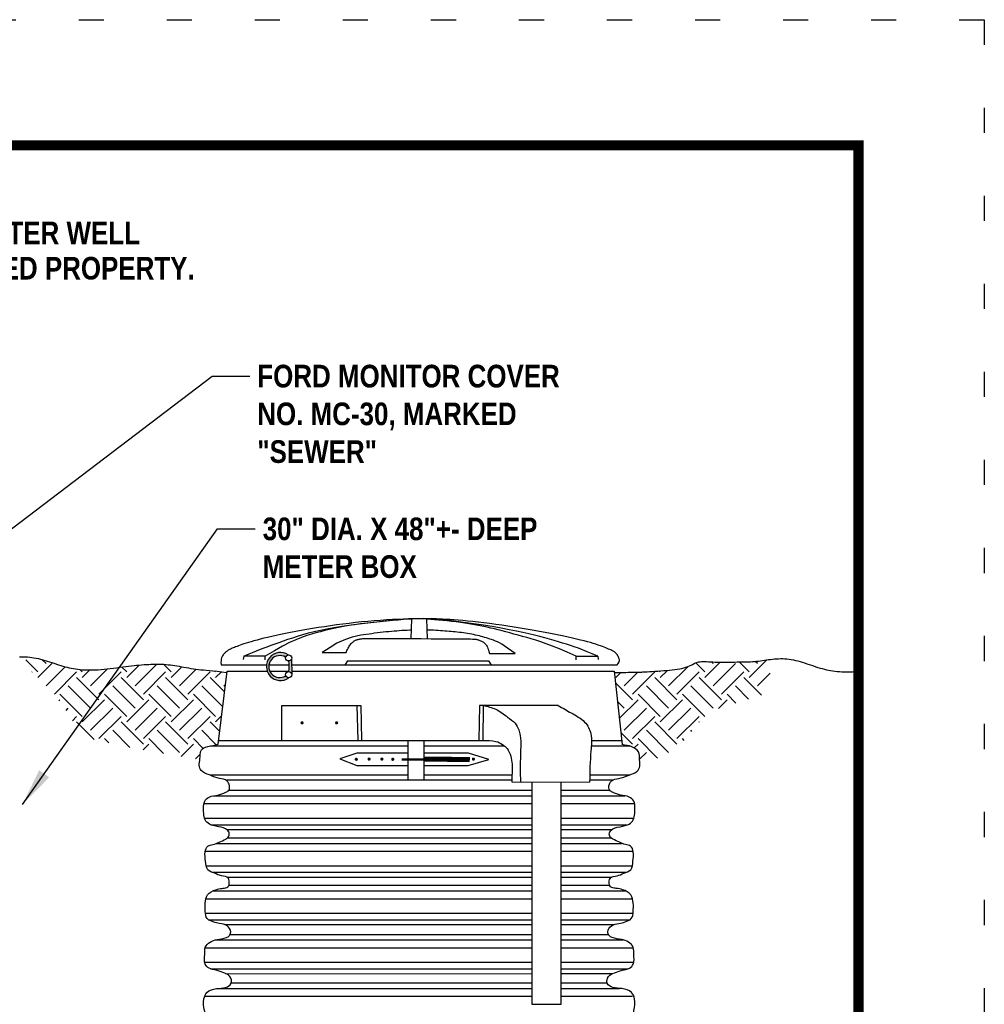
# Model space of a CAD drawing. Header units: inches. Extents: x 16.2 to 26.4, y 27.8 to 38.8.
# Tile 172 of 172: x 22.6 to 26.4, y 34.9 to 38.8. Entities that reach past the tile are written whole.
import ezdxf

# ---------------------------------------------------------------- set-up
doc = ezdxf.new("R2010")
doc.units = ezdxf.units.IN
doc.header["$MEASUREMENT"] = 0
doc.linetypes.add('DOT2', pattern=[0.125, 0, -0.125])
for name, color, linetype in [('BORDER', 7, 'Continuous'), ('DIMENSIONS', 7, 'Continuous'), ('E-ONE', 7, 'Continuous'), ('EARTH', 7, 'Continuous'), ('TEXT', 7, 'Continuous')]:
    doc.layers.add(name, color=color, linetype=linetype)
doc.styles.get("Standard").update_dxf_attribs({"font": 'arial.ttf'})
doc.styles.add('TECHNICAL', font='techb___.ttf')
doc.dimstyles.get("Standard").update_dxf_attribs({"dimtxt": 0.18, "dimasz": 0.18, "dimexe": 0.18, "dimexo": 0.0625, "dimgap": 0.09, "dimtad": 0, "dimtih": 1, "dimtoh": 1, "dimdec": 4, "dimzin": 0, "dimdsep": 46, "dimtxsty": 'Standard', "dimcen": 0.09, "dimadec": 0, "dimazin": 0, "dimtfac": 1, "dimtdec": 4, "dimtofl": 0, "dimtmove": 0, "dimatfit": 3, "dimfxl": 1, "dimtolj": 1, "dimtzin": 0, "dimarcsym": 0})
pattern_1 = [(45, (17.44241, 27.61097), (1e-16, 0.1767767), [0.125, -0.125]), (45, (17.40926, 27.64412), (1e-16, 0.1767767), [0.125, -0.125]), (45, (17.37612, 27.67726), (1e-16, 0.1767767), [0.125, -0.125]), (135, (17.37612, 27.69936), (-0.1767767, 2e-16), [0.125, -0.125]), (135, (17.40926, 27.7325), (-0.1767767, 2e-16), [0.125, -0.125]), (135, (17.44241, 27.76565), (-0.1767767, 2e-16), [0.125, -0.125])]

msp = doc.modelspace()

# ---------------------------------------------------------------- hatches: boundary and pattern name
at = {"layer": 'E-ONE'}
for points in [[(23.67716, 36.1617, -0.3164847), (23.66539, 36.16961, -1.8260866), (23.66487, 36.24336, -0.3074083), (23.67493, 36.25287, 1.9184076)], [(23.67831, 36.18626, -0.3771154), (23.68922, 36.17419), (23.68878, 36.23743, -0.3124549), (23.67801, 36.22843, -0.0315625)]]:
    msp.add_hatch(color=256, dxfattribs=at).paths.add_polyline_path(points)
at = {"layer": 'EARTH'}
h = msp.add_hatch(dxfattribs=at)
h.set_pattern_fill('EARTH', color=256, scale=0.5, angle=45, style=0)
h.set_pattern_definition(pattern_1)
edge = h.paths.add_edge_path()
edge.add_line((23.43144, 36.18291), (23.41131, 36.1857))
edge.add_line((23.41131, 36.1857), (23.39219, 36.18802))
edge.add_line((23.39219, 36.18802), (23.37589, 36.18973))
edge.add_line((23.37589, 36.18973), (23.36187, 36.19099))
edge.add_line((23.36187, 36.19099), (23.3496, 36.19196))
edge.add_line((23.3496, 36.19196), (23.33853, 36.19282))
edge.add_line((23.33853, 36.19282), (23.32814, 36.19374))
edge.add_line((23.32814, 36.19374), (23.31797, 36.19485))
edge.add_line((23.31797, 36.19485), (23.30794, 36.19614))
edge.add_line((23.30794, 36.19614), (23.29806, 36.19759))
edge.add_line((23.29806, 36.19759), (23.28831, 36.19915))
edge.add_line((23.28831, 36.19915), (23.27871, 36.20078))
edge.add_line((23.27871, 36.20078), (23.26925, 36.20246))
edge.add_line((23.26925, 36.20246), (23.25994, 36.20414))
edge.add_line((23.25994, 36.20414), (23.25079, 36.20579))
edge.add_line((23.25079, 36.20579), (23.24178, 36.20737))
edge.add_line((23.24178, 36.20737), (23.23291, 36.20886))
edge.add_line((23.23291, 36.20886), (23.22415, 36.21026))
edge.add_line((23.22415, 36.21026), (23.21549, 36.21153))
edge.add_line((23.21549, 36.21153), (23.2069, 36.21268))
edge.add_line((23.2069, 36.21268), (23.19836, 36.21367))
edge.add_line((23.19836, 36.21367), (23.18985, 36.2145))
edge.add_line((23.18985, 36.2145), (23.18137, 36.21515))
edge.add_line((23.18137, 36.21515), (23.17287, 36.2156))
edge.add_line((23.17287, 36.2156), (23.16435, 36.21587))
edge.add_line((23.16435, 36.21587), (23.15578, 36.21597))
edge.add_line((23.15578, 36.21597), (23.14714, 36.21592))
edge.add_line((23.14714, 36.21592), (23.1384, 36.21573))
edge.add_line((23.1384, 36.21573), (23.12956, 36.21541))
edge.add_line((23.12956, 36.21541), (23.12058, 36.21497))
edge.add_line((23.12058, 36.21497), (23.11144, 36.21444))
edge.add_line((23.11144, 36.21444), (23.10212, 36.21383))
edge.add_line((23.10212, 36.21383), (23.0926, 36.21312))
edge.add_line((23.0926, 36.21312), (23.08283, 36.21231))
edge.add_line((23.08283, 36.21231), (23.07279, 36.2114))
edge.add_line((23.07279, 36.2114), (23.06245, 36.21038))
edge.add_line((23.06245, 36.21038), (23.05178, 36.20923))
edge.add_line((23.05178, 36.20923), (23.04074, 36.20796))
edge.add_line((23.04074, 36.20796), (23.02931, 36.20656))
edge.add_line((23.02931, 36.20656), (23.01748, 36.20502))
edge.add_line((23.01748, 36.20502), (23.00531, 36.20339))
edge.add_line((23.00531, 36.20339), (22.99292, 36.20172))
edge.add_line((22.99292, 36.20172), (22.9804, 36.20007))
edge.add_line((22.9804, 36.20007), (22.96785, 36.19847))
edge.add_line((22.96785, 36.19847), (22.95538, 36.197))
edge.add_line((22.95538, 36.197), (22.94307, 36.19569))
edge.add_line((22.94307, 36.19569), (22.93103, 36.19459))
edge.add_line((22.93103, 36.19459), (22.91934, 36.19376))
edge.add_line((22.91934, 36.19376), (22.90801, 36.19318))
edge.add_line((22.90801, 36.19318), (22.89705, 36.19285))
edge.add_line((22.89705, 36.19285), (22.88643, 36.19277))
edge.add_line((22.88643, 36.19277), (22.87616, 36.1929))
edge.add_line((22.87616, 36.1929), (22.86623, 36.19326))
edge.add_line((22.86623, 36.19326), (22.85664, 36.19382))
edge.add_line((22.85664, 36.19382), (22.84737, 36.19458))
edge.add_line((22.84737, 36.19458), (22.83842, 36.19553))
edge.add_line((22.83842, 36.19553), (22.82973, 36.19667))
edge.add_line((22.82973, 36.19667), (22.82125, 36.198))
edge.add_line((22.82125, 36.198), (22.8129, 36.19954))
edge.add_line((22.8129, 36.19954), (22.80462, 36.20129))
edge.add_line((22.80462, 36.20129), (22.79636, 36.20325))
edge.add_line((22.79636, 36.20325), (22.78805, 36.20542))
edge.add_line((22.78805, 36.20542), (22.77963, 36.20782))
edge.add_line((22.77963, 36.20782), (22.77105, 36.21044))
edge.add_line((22.77105, 36.21044), (22.76233, 36.21323))
edge.add_line((22.76233, 36.21323), (22.75349, 36.21616))
edge.add_line((22.75349, 36.21616), (22.74457, 36.21915))
edge.add_line((22.74457, 36.21915), (22.73559, 36.22217))
edge.add_line((22.73559, 36.22217), (22.72658, 36.22515))
edge.add_line((22.72658, 36.22515), (22.71757, 36.22806))
edge.add_line((22.71757, 36.22806), (22.70859, 36.23083))
edge.add_line((22.70859, 36.23083), (22.69966, 36.23343))
edge.add_line((22.69966, 36.23343), (22.6908, 36.23581))
edge.add_line((22.6908, 36.23581), (22.682, 36.23798))
edge.add_line((22.682, 36.23798), (22.67328, 36.23989))
edge.add_line((22.67328, 36.23989), (22.66463, 36.24154))
edge.add_line((22.66463, 36.24154), (22.65607, 36.2429))
edge.add_line((22.65607, 36.2429), (22.64759, 36.24395))
edge.add_line((22.64759, 36.24395), (22.63921, 36.24468))
edge.add_line((22.63921, 36.24468), (22.63093, 36.24506))
edge.add_line((22.63093, 36.24506), (22.6254, 36.24513))
edge.add_line((22.6254, 36.24513), (22.66768, 36.1606))
edge.add_line((22.66768, 36.1606), (22.77465, 36.05998))
edge.add_line((22.77465, 36.05998), (22.85645, 35.92792))
edge.add_line((22.85645, 35.92792), (23.01376, 35.89018))
edge.add_line((23.01376, 35.89018), (23.32367, 35.8361))
edge.add_spline(control_points=[(23.32367, 35.8361), (23.32379, 35.83716), (23.32513, 35.8497), (23.32513, 35.87469), (23.34137, 35.88443), (23.35921, 35.88889), (23.36642, 35.8905)], knot_values=[1.9545466, 1.9545466, 1.9545466, 1.9545466, 1.9571575, 1.9852545, 2.0135823, 2.0318556, 2.0318556, 2.0318556, 2.0318556], degree=3, periodic=0)
edge.add_spline(control_points=[(23.36642, 35.8905), (23.37359, 35.89211), (23.38455, 35.89429), (23.3939, 35.89642), (23.39686, 35.89712)], knot_values=[2.0318556, 2.0318556, 2.0318556, 2.0318556, 2.0500161, 2.0588029, 2.0588029, 2.0588029, 2.0588029], degree=3, periodic=0)
edge.add_line((23.39686, 35.89712), (23.43144, 36.18291))
h = msp.add_hatch(dxfattribs=at)
h.set_pattern_fill('EARTH', color=256, scale=0.5, angle=45, style=0)
h.set_pattern_definition(pattern_1)
edge = h.paths.add_edge_path()
edge.add_line((25.5747, 36.09771), (25.60233, 36.2358))
edge.add_line((25.60233, 36.2358), (25.60069, 36.23564))
edge.add_line((25.60069, 36.23564), (25.5927, 36.2347))
edge.add_line((25.5927, 36.2347), (25.5847, 36.23368))
edge.add_line((25.5847, 36.23368), (25.5767, 36.23261))
edge.add_line((25.5767, 36.23261), (25.56869, 36.23151))
edge.add_line((25.56869, 36.23151), (25.56067, 36.23042))
edge.add_line((25.56067, 36.23042), (25.55264, 36.22935))
edge.add_line((25.55264, 36.22935), (25.54462, 36.22835))
edge.add_line((25.54462, 36.22835), (25.5366, 36.22742))
edge.add_line((25.5366, 36.22742), (25.52859, 36.22661))
edge.add_line((25.52859, 36.22661), (25.52058, 36.22594))
edge.add_line((25.52058, 36.22594), (25.51258, 36.22542))
edge.add_line((25.51258, 36.22542), (25.50451, 36.22505))
edge.add_line((25.50451, 36.22505), (25.49629, 36.22479))
edge.add_line((25.49629, 36.22479), (25.48786, 36.22462))
edge.add_line((25.48786, 36.22462), (25.47913, 36.22452))
edge.add_line((25.47913, 36.22452), (25.47003, 36.22446))
edge.add_line((25.47003, 36.22446), (25.46047, 36.22441))
edge.add_line((25.46047, 36.22441), (25.45039, 36.22435))
edge.add_line((25.45039, 36.22435), (25.43975, 36.22427))
edge.add_line((25.43975, 36.22427), (25.42867, 36.22418))
edge.add_line((25.42867, 36.22418), (25.41735, 36.22409))
edge.add_line((25.41735, 36.22409), (25.40597, 36.22405))
edge.add_line((25.40597, 36.22405), (25.39468, 36.22406))
edge.add_line((25.39468, 36.22406), (25.38369, 36.22414))
edge.add_line((25.38369, 36.22414), (25.37316, 36.22434))
edge.add_line((25.37316, 36.22434), (25.36328, 36.22465))
edge.add_line((25.36328, 36.22465), (25.35417, 36.2251))
edge.add_line((25.35417, 36.2251), (25.3458, 36.2256))
edge.add_line((25.3458, 36.2256), (25.33807, 36.22606))
edge.add_line((25.33807, 36.22606), (25.3309, 36.22638))
edge.add_line((25.3309, 36.22638), (25.32419, 36.22648))
edge.add_line((25.32419, 36.22648), (25.31786, 36.22625))
edge.add_line((25.31786, 36.22625), (25.31182, 36.22561))
edge.add_line((25.31182, 36.22561), (25.30598, 36.22445))
edge.add_line((25.30598, 36.22445), (25.30025, 36.22272))
edge.add_line((25.30025, 36.22272), (25.29455, 36.2205))
edge.add_line((25.29455, 36.2205), (25.2888, 36.21791))
edge.add_line((25.2888, 36.21791), (25.28291, 36.21506))
edge.add_line((25.28291, 36.21506), (25.2768, 36.21208))
edge.add_line((25.2768, 36.21208), (25.2704, 36.20908))
edge.add_line((25.2704, 36.20908), (25.26361, 36.20618))
edge.add_line((25.26361, 36.20618), (25.25636, 36.20349))
edge.add_line((25.25636, 36.20349), (25.24858, 36.20111))
edge.add_line((25.24858, 36.20111), (25.24027, 36.19902))
edge.add_line((25.24027, 36.19902), (25.23143, 36.19721))
edge.add_line((25.23143, 36.19721), (25.22208, 36.19562))
edge.add_line((25.22208, 36.19562), (25.21222, 36.19423))
edge.add_line((25.21222, 36.19423), (25.20186, 36.193))
edge.add_line((25.20186, 36.193), (25.19102, 36.1919))
edge.add_line((25.19102, 36.1919), (25.17971, 36.19089))
edge.add_line((25.17971, 36.19089), (25.16797, 36.18995))
edge.add_line((25.16797, 36.18995), (25.15604, 36.18907))
edge.add_line((25.15604, 36.18907), (25.14418, 36.18826))
edge.add_line((25.14418, 36.18826), (25.13265, 36.18753))
edge.add_line((25.13265, 36.18753), (25.12173, 36.18686))
edge.add_line((25.12173, 36.18686), (25.11168, 36.18628))
edge.add_line((25.11168, 36.18628), (25.10278, 36.18578))
edge.add_line((25.10278, 36.18578), (25.09528, 36.18537))
edge.add_line((25.09528, 36.18537), (25.08935, 36.18505))
edge.add_line((25.08935, 36.18505), (25.08468, 36.1848))
edge.add_line((25.08468, 36.1848), (25.08087, 36.18462))
edge.add_line((25.08087, 36.18462), (25.07751, 36.18448))
edge.add_line((25.07751, 36.18448), (25.07419, 36.18437))
edge.add_line((25.07419, 36.18437), (25.07051, 36.18428))
edge.add_line((25.07051, 36.18428), (25.06605, 36.18418))
edge.add_line((25.06605, 36.18418), (25.0604, 36.18408))
edge.add_line((25.0604, 36.18408), (25.0533, 36.18395))
edge.add_line((25.0533, 36.18395), (25.045, 36.18379))
edge.add_line((25.045, 36.18379), (25.0359, 36.18363))
edge.add_line((25.0359, 36.18363), (25.0264, 36.18345))
edge.add_line((25.0264, 36.18345), (25.01691, 36.18328))
edge.add_line((25.01691, 36.18328), (25.00781, 36.18311))
edge.add_line((25.00781, 36.18311), (24.99951, 36.18295))
edge.add_line((24.99951, 36.18295), (24.99241, 36.18282))
edge.add_line((24.99241, 36.18282), (24.98679, 36.18272))
edge.add_line((24.98679, 36.18272), (24.98258, 36.18264))
edge.add_line((24.98258, 36.18264), (24.97956, 36.18258))
edge.add_line((24.97956, 36.18258), (24.97753, 36.18255))
edge.add_line((24.97753, 36.18255), (24.9763, 36.18252))
edge.add_line((24.9763, 36.18252), (24.97544, 36.18251))
edge.add_line((24.97544, 36.18251), (24.97219, 36.18217))
edge.add_line((24.97219, 36.18217), (25.00219, 35.89595))
edge.add_spline(control_points=[(25.00219, 35.89595), (25.00261, 35.89588), (25.0122, 35.89425), (25.02255, 35.89332), (25.03262, 35.8905)], knot_values=[2.0219572, 2.0219572, 2.0219572, 2.0219572, 2.0232368, 2.0512957, 2.0512957, 2.0512957, 2.0512957], degree=3, periodic=0)
edge.add_spline(control_points=[(25.03262, 35.8905), (25.03563, 35.88966), (25.04887, 35.88522), (25.07233, 35.8692), (25.07183, 35.84033), (25.07304, 35.82283), (25.07285, 35.81674)], knot_values=[1.9408874, 1.9408874, 1.9408874, 1.9408874, 1.9492623, 1.9775901, 2.0056871, 2.0219572, 2.0219572, 2.0219572, 2.0219572], degree=3, periodic=0)
edge.add_line((25.07285, 35.81674), (25.20975, 35.86503))
edge.add_line((25.20975, 35.86503), (25.34818, 36.02854))
edge.add_line((25.34818, 36.02854), (25.5747, 36.09771))

# ---------------------------------------------------------------- linework, layer by layer
at = {"layer": 'BORDER', "const_width": 0.04}
msp.add_lwpolyline([(18.44241, 28.27817), (18.44241, 38.27817), (25.94241, 38.27817), (25.94241, 28.27817)], close=True, dxfattribs=at)
at = {"layer": 'DEFPOINTS', "linetype": 'DOT2', "ltscale": 2}
msp.add_lwpolyline([(17.94241, 27.77817), (17.94241, 38.77817), (26.44241, 38.77817), (26.44241, 27.77817)], close=True, dxfattribs=at)
at = {"layer": 'E-ONE'}
for points in [[(24.98353, 36.21351), (24.98705, 36.21831), (24.98947, 36.22258), (24.99095, 36.22638), (24.99167, 36.22973), (24.99177, 36.2327), (24.99144, 36.2353), (24.99083, 36.2376), (24.99011, 36.23963), (24.98941, 36.24143), (24.98876, 36.24304), (24.98812, 36.2445), (24.98749, 36.24585), (24.98685, 36.24713), (24.98618, 36.24837), (24.98546, 36.24961), (24.98468, 36.25089), (24.98383, 36.25224), (24.98288, 36.25365), (24.98182, 36.25512), (24.98064, 36.25662), (24.97931, 36.25815), (24.97783, 36.25968), (24.97618, 36.26121), (24.97434, 36.26273), (24.97229, 36.26422), (24.97, 36.2657), (24.96742, 36.26721), (24.96451, 36.26877), (24.96124, 36.27041), (24.95756, 36.27215), (24.95343, 36.27403), (24.94881, 36.27607), (24.94365, 36.27828), (24.93791, 36.28068), (24.93153, 36.28323), (24.92445, 36.28594), (24.91662, 36.28879), (24.90799, 36.29177), (24.89849, 36.29487), (24.88808, 36.29807), (24.87671, 36.30136), (24.86437, 36.30475), (24.85108, 36.30823), (24.83682, 36.31179), (24.82161, 36.31544), (24.80545, 36.31918), (24.78834, 36.32299), (24.7703, 36.32689), (24.75132, 36.33086), (24.73147, 36.33489), (24.7108, 36.33896), (24.68938, 36.34304), (24.66728, 36.34713), (24.64455, 36.3512), (24.62126, 36.35523), (24.59746, 36.3592), (24.57325, 36.36308), (24.54881, 36.36686), (24.52434, 36.37049), (24.50003, 36.37395), (24.47611, 36.37719), (24.45276, 36.38019), (24.43019, 36.38291), (24.40861, 36.38533), (24.38818, 36.3874), (24.3689, 36.38917), (24.35073, 36.39066), (24.33363, 36.39191), (24.31756, 36.39295), (24.30248, 36.39381), (24.28836, 36.39452), (24.27516, 36.39512), (24.26277, 36.39564), (24.25091, 36.39607), (24.23922, 36.3964), (24.22734, 36.39661), (24.21492, 36.3967), (24.20161, 36.39665), (24.18705, 36.39645), (24.17089, 36.39609), (24.15288, 36.39556), (24.13315, 36.39484), (24.11194, 36.39392), (24.08951, 36.39279), (24.06608, 36.39143), (24.04189, 36.38983), (24.0172, 36.38798), (23.99223, 36.38586), (23.9672, 36.38346), (23.9422, 36.38081), (23.91726, 36.37793), (23.89246, 36.37484), (23.86783, 36.37157), (23.84344, 36.36815), (23.81933, 36.36459), (23.79556, 36.36094), (23.77219, 36.3572), (23.74929, 36.35341), (23.72696, 36.34955), (23.70528, 36.34567), (23.68433, 36.34176), (23.6642, 36.33784), (23.64498, 36.33392), (23.62675, 36.33002), (23.60958, 36.32616), (23.59347, 36.32235), (23.57838, 36.3186), (23.5643, 36.31495), (23.55119, 36.31141), (23.53903, 36.308), (23.52779, 36.30474), (23.51745, 36.30165), (23.50798, 36.29874), (23.49932, 36.29601), (23.49143, 36.29345), (23.48423, 36.29103), (23.47769, 36.28875), (23.47174, 36.2866), (23.46632, 36.28455), (23.46138, 36.28261), (23.45687, 36.28074), (23.45275, 36.27896), (23.44899, 36.27724), (23.44556, 36.27558), (23.44243, 36.27397), (23.43957, 36.2724), (23.43693, 36.27087), (23.4345, 36.26937), (23.43224, 36.26787), (23.43012, 36.26637), (23.42809, 36.26481), (23.42614, 36.26316), (23.42422, 36.26138), (23.4223, 36.25945), (23.42034, 36.25732), (23.41831, 36.25496), (23.41621, 36.25232), (23.41411, 36.24925), (23.41214, 36.24562), (23.4104, 36.24126), (23.40901, 36.23602), (23.40809, 36.22975), (23.40774, 36.2223), (23.40809, 36.21351)], [(23.4982, 36.24803), (23.51999, 36.25718), (23.53982, 36.26529), (23.55809, 36.27252), (23.57517, 36.27908), (23.59147, 36.28515), (23.60736, 36.29093), (23.62325, 36.29661), (23.63952, 36.30237), (23.65651, 36.30837), (23.67434, 36.31457), (23.69308, 36.32089), (23.7128, 36.32724), (23.73359, 36.33354), (23.75549, 36.33972), (23.7786, 36.34569), (23.80297, 36.35136), (23.82884, 36.3567), (23.85714, 36.36182), (23.88892, 36.36685), (23.92527, 36.37195), (23.96726, 36.37727), (24.01597, 36.38294), (24.07246, 36.38912), (24.13783, 36.39596)], [(24.82037, 36.247), (24.78478, 36.26285), (24.75345, 36.27615), (24.72583, 36.28722), (24.70134, 36.29642), (24.67942, 36.30409), (24.6595, 36.31057), (24.64102, 36.3162), (24.62341, 36.32134), (24.60621, 36.32626), (24.58932, 36.33101), (24.57275, 36.3356), (24.55652, 36.34002), (24.54064, 36.34425), (24.52512, 36.34831), (24.50997, 36.35216), (24.4952, 36.35583), (24.48079, 36.35929), (24.46662, 36.36256), (24.45251, 36.36566), (24.4383, 36.3686), (24.42385, 36.3714), (24.40897, 36.37407), (24.39352, 36.37663), (24.37733, 36.37909), (24.36032, 36.38146), (24.34272, 36.38373), (24.32484, 36.38586), (24.30697, 36.38785), (24.28943, 36.38967), (24.27253, 36.39129), (24.25658, 36.39269), (24.24187, 36.39386), (24.22858, 36.39477), (24.2163, 36.39541), (24.20448, 36.39576), (24.19257, 36.39581), (24.18003, 36.39556), (24.16631, 36.39499), (24.15086, 36.39408), (24.13314, 36.39283), (24.11277, 36.39124), (24.09015, 36.38931), (24.06585, 36.38708), (24.04042, 36.38458), (24.01445, 36.38184), (23.9885, 36.37889), (23.96315, 36.37575), (23.93895, 36.37245), (23.91634, 36.36901), (23.89521, 36.36544), (23.87531, 36.3617), (23.85638, 36.35779), (23.83818, 36.3537), (23.82044, 36.34941), (23.80293, 36.3449), (23.78539, 36.34017), (23.76751, 36.3351), (23.74874, 36.32925), (23.72847, 36.32206), (23.70608, 36.31299), (23.68098, 36.3015), (23.65256, 36.28703), (23.62019, 36.26905), (23.58328, 36.247)], [(24.16476, 36.39591), (24.16327, 36.31698)], [(24.22472, 36.39663), (24.2275, 36.31715)], [(24.90545, 36.24803), (24.88366, 36.25718), (24.86385, 36.26525), (24.84564, 36.27239), (24.82865, 36.27876), (24.81253, 36.28454), (24.79688, 36.28987), (24.78135, 36.29493), (24.76555, 36.29986), (24.74915, 36.30482), (24.73202, 36.30983), (24.71404, 36.3149), (24.6951, 36.32004), (24.67511, 36.32525), (24.65395, 36.33054), (24.63152, 36.33593), (24.60772, 36.34141), (24.58226, 36.34701), (24.55417, 36.35279), (24.5223, 36.35885), (24.48549, 36.36525), (24.44259, 36.37208), (24.39244, 36.37942), (24.3339, 36.38735), (24.26581, 36.39596)], [(24.16391, 36.35086), (24.15909, 36.35068), (24.14839, 36.35021), (24.13782, 36.34967), (24.12736, 36.34907), (24.11695, 36.3484), (24.10654, 36.34765), (24.09607, 36.34681), (24.08549, 36.3459), (24.07476, 36.34489), (24.06381, 36.34379), (24.05263, 36.34259), (24.0413, 36.3413), (24.02998, 36.33993), (24.01877, 36.33848), (24.00782, 36.33697), (24.00782, 36.33697), (24.00782, 36.33697), (24.00782, 36.33697), (23.96429, 36.33107), (23.96429, 36.33107), (23.96429, 36.33107), (23.96429, 36.33107), (23.96429, 36.33107), (23.93012, 36.32299), (23.93012, 36.32299), (23.93012, 36.32299), (23.90314, 36.314), (23.90314, 36.314), (23.90314, 36.314), (23.86897, 36.29962), (23.86897, 36.29962), (23.84204, 36.28224), (23.82678, 36.2728), (23.81044, 36.26169)], [(24.57698, 36.25864), (24.57698, 36.25864), (24.57698, 36.25864), (24.53358, 36.28854), (24.5241, 36.2951), (24.51519, 36.30032), (24.50678, 36.30447), (24.4988, 36.30784), (24.49118, 36.31072), (24.48386, 36.31334), (24.47676, 36.31578), (24.46983, 36.31805), (24.46298, 36.32019), (24.45617, 36.32222), (24.44931, 36.32415), (24.44234, 36.32602), (24.43519, 36.32784), (24.42781, 36.32964), (24.42023, 36.33141), (24.41246, 36.33312), (24.40455, 36.33476), (24.39652, 36.33632), (24.38841, 36.33777), (24.38025, 36.3391), (24.37206, 36.34029), (24.36388, 36.34133), (24.35571, 36.34225), (24.34752, 36.34306), (24.33931, 36.34379), (24.33107, 36.34446), (24.32278, 36.34511), (24.31444, 36.34576), (24.30603, 36.34642), (24.29754, 36.34713), (24.28895, 36.34786), (24.28021, 36.34859), (24.27131, 36.34929), (24.26222, 36.34995), (24.2529, 36.35054), (24.24332, 36.35103), (24.23347, 36.3514), (24.2263, 36.35157)], [(23.90535, 36.26166), (23.90703, 36.26588), (23.90893, 36.27019), (23.911, 36.27451), (23.91323, 36.2788), (23.91557, 36.28298), (23.918, 36.28698), (23.92048, 36.29075), (23.923, 36.29421), (23.92551, 36.29731), (23.92801, 36.30007), (23.93051, 36.30251), (23.93301, 36.30466), (23.93551, 36.30655), (23.938, 36.3082), (23.94049, 36.30964), (23.94298, 36.3109), (23.94548, 36.312), (23.94799, 36.31295), (23.95054, 36.31379), (23.95315, 36.31451), (23.95583, 36.31513), (23.95861, 36.31566), (23.96151, 36.31613), (23.96453, 36.31655), (23.96784, 36.31691), (23.97204, 36.31724), (23.9779, 36.31751), (23.98617, 36.31774), (23.9976, 36.3179), (24.01293, 36.318), (24.03293, 36.31804), (24.05834, 36.31801), (24.08952, 36.3179), (24.12526, 36.31774), (24.16398, 36.31753), (24.20406, 36.3173), (24.2439, 36.31705), (24.28192, 36.3168), (24.31651, 36.31656), (24.34606, 36.31636), (24.36941, 36.3162), (24.387, 36.31607), (24.39971, 36.31595), (24.40843, 36.31583), (24.41402, 36.3157), (24.41736, 36.31553), (24.41933, 36.31532), (24.4208, 36.31505), (24.42249, 36.3147), (24.42452, 36.31426), (24.42681, 36.31372), (24.42932, 36.31307), (24.43199, 36.31229), (24.43478, 36.31138), (24.43762, 36.31031), (24.44046, 36.30909), (24.44327, 36.3077), (24.446, 36.30615), (24.44866, 36.30445), (24.45123, 36.30263), (24.45369, 36.30069), (24.45602, 36.29865), (24.45822, 36.29653), (24.46027, 36.29434), (24.46217, 36.29206), (24.46395, 36.28953), (24.46567, 36.28654), (24.46738, 36.28291), (24.46912, 36.27842), (24.47094, 36.27289), (24.4729, 36.26612), (24.47505, 36.2579)], [(23.81044, 36.26169), (23.90535, 36.26166)], [(24.47505, 36.2579), (24.57698, 36.25864)], [(23.40809, 36.21351), (23.58902, 36.21351)], [(23.58327, 36.23298), (23.58328, 36.247), (23.4982, 36.24803), (23.49601, 36.23446)], [(23.59839, 36.21351), (23.67873, 36.21351)], [(23.68878, 36.23743), (23.68922, 36.17402)], [(23.68895, 36.21351), (24.98353, 36.21351)], [(23.91154, 36.22869), (23.90164, 36.21409)], [(23.91154, 36.22869), (24.47106, 36.22869)], [(24.47106, 36.22869), (24.48096, 36.21409)], [(24.82037, 36.23298), (24.82037, 36.247), (24.90545, 36.24803), (24.90764, 36.23446)], [(23.39686, 35.89712), (23.43212, 36.1885), (23.59157, 36.1885)], [(23.60158, 36.1885), (23.67842, 36.1885)], [(23.68912, 36.1885), (24.97153, 36.1885), (25.00219, 35.89595)], [(23.64996, 35.91305), (23.65036, 36.05144), (23.94863, 36.05135), (23.95242, 35.91305)], [(23.94863, 36.05135), (23.96365, 36.05154)], [(23.96365, 36.05154), (23.9667, 35.91342)], [(24.43553, 36.05154), (24.43249, 35.91342)], [(24.45055, 36.05135), (24.43553, 36.05154)], [(24.74882, 36.05144), (24.45055, 36.05135), (24.44894, 35.91254)], [(23.39873, 35.91254), (24.47416, 35.91254)], [(24.15075, 35.91254), (24.15075, 35.75628)], [(24.21451, 35.91254), (24.21451, 35.75629)], [(24.88124, 35.91254), (25.00045, 35.91254)], [(23.36642, 35.8905), (24.15075, 35.8905)], [(23.94769, 35.86251), (23.88062, 35.83975), (23.94771, 35.81232)], [(24.15075, 35.86251), (23.94769, 35.86251)], [(24.21451, 35.8905), (24.53539, 35.8905)], [(24.3921, 35.86251), (24.21451, 35.86251)], [(24.21451, 35.81232), (24.39112, 35.81232), (24.47318, 35.83651), (24.3921, 35.86251)], [(24.88024, 35.8905), (25.03262, 35.8905)], [(23.94771, 35.81232), (24.15075, 35.81232)], [(23.3677, 35.77539), (24.15075, 35.77539)], [(23.43112, 35.75619), (24.56414, 35.75634)], [(24.21451, 35.77539), (24.56478, 35.77539)], [(24.56385, 35.74828), (24.87358, 35.74656)], [(24.64337, 35.74784), (24.64337, 34.86368), (24.75976, 34.86368), (24.75976, 35.74719)], [(24.87372, 35.75638), (24.96869, 35.75639)], [(24.87404, 35.77539), (25.03223, 35.77539)], [(23.439, 35.71456), (24.64337, 35.71456)], [(24.75976, 35.71456), (24.95316, 35.71456)], [(23.3784, 35.69253), (24.64337, 35.69253)], [(24.75976, 35.69253), (25.01377, 35.69253)], [(23.33998, 35.66149), (24.64337, 35.66149)], [(24.75976, 35.66149), (25.05218, 35.66149)], [(23.3428, 35.60343), (24.64337, 35.60343)], [(24.75976, 35.60343), (25.04937, 35.60343)], [(23.3677, 35.57741), (24.64337, 35.57741)], [(23.43112, 35.55821), (24.64337, 35.55837)], [(24.75976, 35.57741), (25.02446, 35.57741)], [(24.75976, 35.55839), (24.96152, 35.55841)], [(23.4338, 35.52546), (24.64337, 35.52546)], [(24.75976, 35.52546), (24.95836, 35.52546)], [(23.34552, 35.47239), (24.64337, 35.47239)], [(23.39035, 35.50343), (24.64337, 35.50343)], [(24.75976, 35.50343), (25.00181, 35.50343)], [(24.75976, 35.47239), (25.04665, 35.47239)], [(23.34873, 35.41433), (24.64337, 35.41433)], [(24.75976, 35.41433), (25.04344, 35.41433)], [(23.37182, 35.38831), (24.64337, 35.38831)], [(23.43112, 35.36911), (24.64337, 35.36927)], [(24.75976, 35.38831), (25.02034, 35.38831)], [(24.75976, 35.36929), (24.96152, 35.36931)], [(23.37497, 35.31445), (24.64337, 35.31445)], [(23.4396, 35.33648), (24.64337, 35.33648)], [(24.75976, 35.33648), (24.95256, 35.33648)], [(24.75976, 35.31445), (25.01719, 35.31445)], [(23.34813, 35.28341), (24.64337, 35.28341)], [(24.75976, 35.28341), (25.04404, 35.28341)], [(23.34601, 35.22535), (24.64337, 35.22535)], [(23.35817, 35.19933), (24.64337, 35.19933)], [(24.75976, 35.22535), (25.04616, 35.22535)], [(24.75976, 35.19933), (25.034, 35.19933)], [(23.42342, 35.18013), (24.64337, 35.18029)], [(24.75976, 35.18031), (24.9693, 35.18034)], [(23.38537, 35.11951), (24.64337, 35.11951)], [(23.44438, 35.14154), (24.64337, 35.14154)], [(24.75976, 35.14154), (24.94779, 35.14154)], [(24.75976, 35.11951), (25.00679, 35.11951)], [(23.34524, 35.08847), (24.64337, 35.08847)], [(24.75976, 35.08847), (25.04693, 35.08847)], [(23.34265, 35.03041), (24.64337, 35.03041)], [(23.36601, 35.00439), (24.64337, 35.00439)], [(24.75976, 35.03041), (25.04952, 35.03041)], [(24.75976, 35.00439), (25.0262, 35.00439)], [(23.42753, 34.98519), (24.64337, 34.98535)], [(24.75976, 34.98537), (24.9651, 34.98539)], [(23.40031, 34.92678), (24.64337, 34.92678)], [(23.44917, 34.94882), (24.64337, 34.94882)], [(24.75976, 34.94882), (24.94299, 34.94882)], [(24.75976, 34.92678), (24.99185, 34.92678)], [(23.34325, 34.89574), (24.64337, 34.89574)], [(24.75976, 34.89574), (25.04451, 34.89574)]]:
    msp.add_lwpolyline(points, dxfattribs=at)
at = {"layer": 'E-ONE', "const_width": 0.00625}
for points in [[(23.72706, 35.98254, 1), (23.73331, 35.98254, 1)], [(23.86455, 35.98254, 1), (23.8708, 35.98254, 1)], [(23.94276, 35.83749, 1), (23.94901, 35.83749, 1)], [(23.99365, 35.83843, 1), (23.9999, 35.83843, 1)], [(24.04454, 35.83843, 1), (24.05079, 35.83843, 1)], [(24.08789, 35.83749, 1), (24.09414, 35.83749, 1)], [(24.4083, 35.83843, 1), (24.41455, 35.83843, 1)]]:
    msp.add_lwpolyline(points, format="xyb", close=True, dxfattribs=at)
at = {"layer": 'E-ONE'}
for points, const_width in [([(24.12679, 35.8368), (24.15695, 35.8368), (24.19087, 35.8368), (24.21848, 35.83696)], 0.01), ([(24.21509, 35.83818), (24.21509, 35.83818), (24.39725, 35.8368), (24.39725, 35.8368), (24.39725, 35.8368)], 0.02)]:
    msp.add_lwpolyline(points, dxfattribs=dict(at, const_width=const_width))
for centre in [(23.6769, 36.2407), (23.6769, 36.17402)]:
    msp.add_circle(centre, 0.01232, dxfattribs=at)
for centre, radius, start, end in [((23.6442, 36.2065), 0.05562, 56.46524, 306.3393), ((23.64156, 36.20632), 0.04376, 57.82054, 302.99671), ((23.34447, 36.20503), 0.33436, 356.78143, 4.01322)]:
    msp.add_arc(centre, radius, start, end, dxfattribs=at)
for points, knots in [([(24.45055, 36.05135), (24.46764, 36.0476), (24.50337, 36.03977), (24.54195, 36.00886), (24.60509, 35.96518), (24.59669, 35.8589), (24.59761, 35.7826), (24.59822, 35.74809)], [0, 0, 0, 0, 0.05171324, 0.10806747, 0.14715442, 0.27422709, 0.38109018, 0.38109018, 0.38109018, 0.38109018]), ([(23.36229, 34.62058), (23.35824, 34.63103), (23.34965, 34.65325), (23.33895, 34.68697), (23.35422, 34.71154), (23.36781, 34.74061), (23.40179, 34.74756), (23.43092, 34.7493), (23.44259, 34.76149), (23.45013, 34.77899), (23.42739, 34.8036), (23.39514, 34.80723), (23.36521, 34.81021), (23.34732, 34.82324), (23.33855, 34.84895), (23.33614, 34.87926), (23.35133, 34.91785), (23.38979, 34.92756), (23.42291, 34.92692), (23.45465, 34.94385), (23.44659, 34.97822), (23.41789, 34.98882), (23.39066, 35.00036), (23.36154, 35.00261), (23.338, 35.0269), (23.34524, 35.05813), (23.34143, 35.09068), (23.3637, 35.11373), (23.39493, 35.12273), (23.42248, 35.12446), (23.44297, 35.13586), (23.44992, 35.15578), (23.4332, 35.18048), (23.40371, 35.18427), (23.37721, 35.1907), (23.3482, 35.20089), (23.34485, 35.23479), (23.34438, 35.26525), (23.35068, 35.30318), (23.38316, 35.31964), (23.4102, 35.32409), (23.42797, 35.32605), (23.43983, 35.33326), (23.44099, 35.34723), (23.44147, 35.37091), (23.40769, 35.37236), (23.38341, 35.38506), (23.34883, 35.39481), (23.34725, 35.4345), (23.34142, 35.46461), (23.35248, 35.49479), (23.37835, 35.49778), (23.40118, 35.50833), (23.4231, 35.51731), (23.44143, 35.53041), (23.44063, 35.55784), (23.40498, 35.57002), (23.37294, 35.57241), (23.34526, 35.59031), (23.33929, 35.61692), (23.33819, 35.64326), (23.33938, 35.67165), (23.36382, 35.69189), (23.39564, 35.694), (23.42172, 35.70289), (23.44252, 35.71456), (23.44302, 35.73457), (23.43204, 35.75725), (23.39827, 35.76089), (23.37012, 35.77204), (23.31504, 35.79402), (23.32513, 35.83234), (23.32513, 35.87469), (23.34531, 35.88679), (23.37822, 35.89285), (23.3939, 35.89642), (23.39686, 35.89712)], [0, 0, 0, 0, 0.0342073, 0.0727132, 0.0969014, 0.1180157, 0.1661637, 0.1887454, 0.2029004, 0.2146158, 0.2422958, 0.2834971, 0.3128246, 0.3309403, 0.3458808, 0.3924473, 0.4207285, 0.4616193, 0.4979981, 0.5252259, 0.5529753, 0.5807338, 0.6126661, 0.6427768, 0.6652625, 0.7039808, 0.7310796, 0.760175, 0.7899343, 0.8278239, 0.8422593, 0.857139, 0.885517, 0.9171377, 0.9425026, 0.9703016, 0.9992932, 1.0333243, 1.0665962, 1.1057472, 1.1312656, 1.1497215, 1.1597306, 1.1689586, 1.1901912, 1.2199505, 1.2487692, 1.2792108, 1.314414, 1.3518874, 1.376718, 1.3971864, 1.4239134, 1.4528323, 1.4693048, 1.4870775, 1.5220952, 1.5643357, 1.5885245, 1.6136058, 1.6414788, 1.6699477, 1.693192, 1.7289718, 1.7628406, 1.7778543, 1.7949872, 1.8164778, 1.8476853, 1.8864363, 1.9135538, 1.9571575, 1.9852545, 2.0135823, 2.0500161, 2.0588029, 2.0588029, 2.0588029, 2.0588029]), ([(25.04745, 34.67137), (25.04879, 34.67795), (25.04978, 34.69249), (25.03794, 34.71154), (25.02436, 34.74061), (24.99038, 34.74756), (24.96125, 34.7493), (24.94957, 34.76149), (24.94203, 34.77899), (24.96477, 34.8036), (24.99703, 34.80723), (25.02696, 34.81021), (25.04484, 34.82324), (25.05362, 34.84895), (25.05602, 34.87926), (25.04084, 34.91785), (25.00237, 34.92756), (24.96926, 34.92692), (24.93752, 34.94385), (24.94557, 34.97822), (24.97427, 34.98882), (25.0015, 35.00036), (25.03063, 35.00261), (25.05416, 35.0269), (25.04693, 35.05813), (25.05074, 35.09068), (25.02846, 35.11373), (24.99724, 35.12273), (24.96968, 35.12446), (24.9492, 35.13586), (24.94225, 35.15578), (24.95897, 35.18048), (24.98845, 35.18427), (25.01495, 35.1907), (25.04396, 35.20089), (25.04731, 35.23479), (25.04779, 35.26525), (25.04149, 35.30318), (25.009, 35.31964), (24.98196, 35.32409), (24.9642, 35.32605), (24.95234, 35.33326), (24.95117, 35.34723), (24.95069, 35.37091), (24.98447, 35.37236), (25.00875, 35.38506), (25.04333, 35.39481), (25.04491, 35.4345), (25.05074, 35.46461), (25.03968, 35.49479), (25.01381, 35.49778), (24.99098, 35.50833), (24.96906, 35.51731), (24.95073, 35.53041), (24.95154, 35.55784), (24.98718, 35.57002), (25.01922, 35.57241), (25.04691, 35.59031), (25.05287, 35.61692), (25.05398, 35.64326), (25.05278, 35.67165), (25.02834, 35.69189), (24.99653, 35.694), (24.97044, 35.70289), (24.94965, 35.71456), (24.94914, 35.73457), (24.96012, 35.75725), (24.99389, 35.76089), (25.02204, 35.77204), (25.07642, 35.79068), (25.07165, 35.82947), (25.07233, 35.8692), (25.03871, 35.89215), (25.01494, 35.89379), (25.00261, 35.89588), (25.00219, 35.89595)], [0.0530379, 0.0530379, 0.0530379, 0.0530379, 0.0727132, 0.0969014, 0.1180157, 0.1661637, 0.1887454, 0.2029004, 0.2146158, 0.2422958, 0.2834971, 0.3128246, 0.3309403, 0.3458808, 0.3924473, 0.4207285, 0.4616193, 0.4979981, 0.5252259, 0.5529753, 0.5807338, 0.6126661, 0.6427768, 0.6652625, 0.7039808, 0.7310796, 0.760175, 0.7899343, 0.8278239, 0.8422593, 0.857139, 0.885517, 0.9171377, 0.9425026, 0.9703016, 0.9992932, 1.0333243, 1.0665962, 1.1057472, 1.1312656, 1.1497215, 1.1597306, 1.1689586, 1.1901912, 1.2199505, 1.2487692, 1.2792108, 1.314414, 1.3518874, 1.376718, 1.3971864, 1.4239134, 1.4528323, 1.4693048, 1.4870775, 1.5220952, 1.5643357, 1.5885245, 1.6136058, 1.6414788, 1.6699477, 1.693192, 1.7289718, 1.7628406, 1.7778543, 1.7949872, 1.8164778, 1.8476853, 1.8864363, 1.9135538, 1.9571575, 1.9852545, 2.0135823, 2.0500161, 2.0512957, 2.0512957, 2.0512957, 2.0512957])]:
    msp.add_open_spline(points, degree=3, knots=knots, dxfattribs=at)
for points in [[(24.74882, 36.05144), (24.80042, 36.02179), (24.85348, 35.98577), (24.87852, 35.93873), (24.87854, 35.87167), (24.87358, 35.74656)], [(24.44894, 35.91254), (24.50118, 35.90859), (24.52721, 35.89658), (24.54523, 35.88057), (24.56026, 35.85055), (24.56497, 35.81857), (24.56497, 35.78175), (24.56385, 35.74828)]]:
    msp.add_spline(points, degree=3, dxfattribs=at)
at = {"layer": 'EARTH', "flags": 128}
for points in [[(22.60678, 36.2447), (22.6147, 36.24502), (22.62275, 36.24516), (22.63093, 36.24506), (22.63921, 36.24468), (22.64759, 36.24395), (22.65607, 36.2429), (22.66463, 36.24154), (22.67328, 36.23989), (22.682, 36.23798), (22.6908, 36.23581), (22.69966, 36.23343), (22.70859, 36.23083), (22.71757, 36.22806), (22.72658, 36.22515), (22.73559, 36.22217), (22.74457, 36.21915), (22.75349, 36.21616), (22.76233, 36.21323), (22.77105, 36.21044), (22.77963, 36.20782), (22.78805, 36.20542), (22.79636, 36.20325), (22.80462, 36.20129), (22.8129, 36.19954), (22.82125, 36.198), (22.82973, 36.19667), (22.83842, 36.19553), (22.84737, 36.19458), (22.85664, 36.19382), (22.86623, 36.19326), (22.87616, 36.1929), (22.88643, 36.19277), (22.89705, 36.19285), (22.90801, 36.19318), (22.91934, 36.19376), (22.93103, 36.19459), (22.94307, 36.19569), (22.95538, 36.197), (22.96785, 36.19847), (22.9804, 36.20007), (22.99292, 36.20172), (23.00531, 36.20339), (23.01748, 36.20502), (23.02931, 36.20656), (23.04074, 36.20796), (23.05178, 36.20923), (23.06245, 36.21038), (23.07279, 36.2114), (23.08283, 36.21231), (23.0926, 36.21312), (23.10212, 36.21383), (23.11144, 36.21444), (23.12058, 36.21497), (23.12956, 36.21541), (23.1384, 36.21573), (23.14714, 36.21592), (23.15578, 36.21597), (23.16435, 36.21587), (23.17287, 36.2156), (23.18137, 36.21515), (23.18985, 36.2145), (23.19836, 36.21367), (23.2069, 36.21268), (23.21549, 36.21153), (23.22415, 36.21026), (23.23291, 36.20886), (23.24178, 36.20737), (23.25079, 36.20579), (23.25994, 36.20414), (23.26925, 36.20246), (23.27871, 36.20078), (23.28831, 36.19915), (23.29806, 36.19759), (23.30794, 36.19614), (23.31797, 36.19485), (23.32814, 36.19374), (23.33853, 36.19282), (23.3496, 36.19196), (23.36187, 36.19099), (23.37589, 36.18973), (23.39219, 36.18802), (23.41131, 36.1857), (23.43144, 36.18291)], [(24.97219, 36.18217), (24.97219, 36.18217), (24.97219, 36.18217), (24.97219, 36.18217), (24.97219, 36.18217), (24.97219, 36.18217), (24.97219, 36.18217), (24.97219, 36.18217), (24.97219, 36.18217), (24.97544, 36.18251), (24.97567, 36.18251), (24.9763, 36.18252), (24.97753, 36.18255), (24.97956, 36.18258), (24.98258, 36.18264), (24.98679, 36.18272), (24.99241, 36.18282), (24.99951, 36.18295), (25.00781, 36.18311), (25.01691, 36.18328), (25.0264, 36.18345), (25.0359, 36.18363), (25.045, 36.18379), (25.0533, 36.18395), (25.0604, 36.18408), (25.06605, 36.18418), (25.07051, 36.18428), (25.07419, 36.18437), (25.07751, 36.18448), (25.08087, 36.18462), (25.08468, 36.1848), (25.08935, 36.18505), (25.09528, 36.18537), (25.10278, 36.18578), (25.11168, 36.18628), (25.12173, 36.18686), (25.13265, 36.18753), (25.14418, 36.18826), (25.15604, 36.18907), (25.16797, 36.18995), (25.17971, 36.19089), (25.19102, 36.1919), (25.20186, 36.193), (25.21222, 36.19423), (25.22208, 36.19562), (25.23143, 36.19721), (25.24027, 36.19902), (25.24858, 36.20111), (25.25636, 36.20349), (25.26361, 36.20618), (25.2704, 36.20908), (25.2768, 36.21208), (25.28291, 36.21506), (25.2888, 36.21791), (25.29455, 36.2205), (25.30025, 36.22272), (25.30598, 36.22445), (25.31182, 36.22561), (25.31786, 36.22625), (25.32419, 36.22648), (25.3309, 36.22638), (25.33807, 36.22606), (25.3458, 36.2256), (25.35417, 36.2251), (25.36328, 36.22465), (25.37316, 36.22434), (25.38369, 36.22414), (25.39468, 36.22406), (25.40597, 36.22405), (25.41735, 36.22409), (25.42867, 36.22418), (25.43975, 36.22427), (25.45039, 36.22435), (25.46047, 36.22441), (25.47003, 36.22446), (25.47913, 36.22452), (25.48786, 36.22462), (25.49629, 36.22479), (25.50451, 36.22505), (25.51258, 36.22542), (25.52058, 36.22594), (25.52859, 36.22661), (25.5366, 36.22742), (25.54462, 36.22835), (25.55264, 36.22935), (25.56067, 36.23042), (25.56869, 36.23151), (25.5767, 36.23261), (25.5847, 36.23368), (25.5927, 36.2347), (25.60069, 36.23564), (25.6087, 36.23644), (25.61674, 36.23709), (25.62482, 36.23753), (25.63296, 36.23774), (25.64116, 36.23767), (25.64945, 36.23728), (25.65783, 36.23656), (25.66631, 36.23551), (25.67487, 36.23415), (25.68352, 36.2325), (25.69224, 36.23058), (25.70104, 36.22842), (25.7099, 36.22603), (25.71883, 36.22344), (25.72781, 36.22067), (25.73682, 36.21776), (25.74583, 36.21477), (25.75481, 36.21176), (25.76373, 36.20876), (25.77257, 36.20584), (25.78129, 36.20305), (25.78987, 36.20043), (25.79829, 36.19803), (25.8066, 36.19585), (25.81486, 36.1939), (25.82314, 36.19215), (25.83149, 36.19061), (25.83997, 36.18928), (25.84866, 36.18814), (25.85761, 36.18719), (25.86688, 36.18643), (25.87647, 36.18587), (25.8864, 36.18551), (25.89667, 36.18537), (25.90729, 36.18546), (25.91825, 36.18579), (25.92958, 36.18637), (25.94127, 36.1872), (25.94241, 36.1873)]]:
    msp.add_lwpolyline(points, dxfattribs=at)

# ---------------------------------------------------------------- texts
at = {"layer": 'DIMENSIONS', "char_height": 0.09, "attachment_point": 1, "style": 'TECHNICAL'}
for s, insert in [('FORD MONITOR COVER\\PNO. MC-30, MARKED\\P"SEWER"', (23.55227, 37.40609)), ('30" DIA. X 48"+- DEEP\\PMETER BOX', (23.57382, 36.79885))]:
    msp.add_mtext(s, dxfattribs=dict(at, insert=insert))
at = {"layer": 'TEXT', "style": 'TECHNICAL'}
for s, p in [('NOTE:  TEE BAR STAKES TO MARK METER WELL', (20.58921, 37.88541)), ('ON ALL VACANT AND OR UNDEVELOPED PROPERTY.', (20.58921, 37.74518))]:
    msp.add_text(s, height=0.09, dxfattribs=at).set_placement(p)

# ---------------------------------------------------------------- leaders
at = {"layer": 'DIMENSIONS', "annotation_type": 0, "has_hookline": 1, "hookline_direction": 0}
for points, text_width in [([(21.91766, 36.25469), (23.37227, 37.36109), (23.52227, 37.36109)], 1.35289), ([(22.6186, 35.65763), (23.39382, 36.75385), (23.54382, 36.75385)], 1.33474)]:
    msp.add_leader(points, dimstyle='Standard', override={"dimasz": 0.15, "dimgap": 0.03}, dxfattribs=dict(at, text_width=text_width))

doc.saveas('drawing.dxf')
